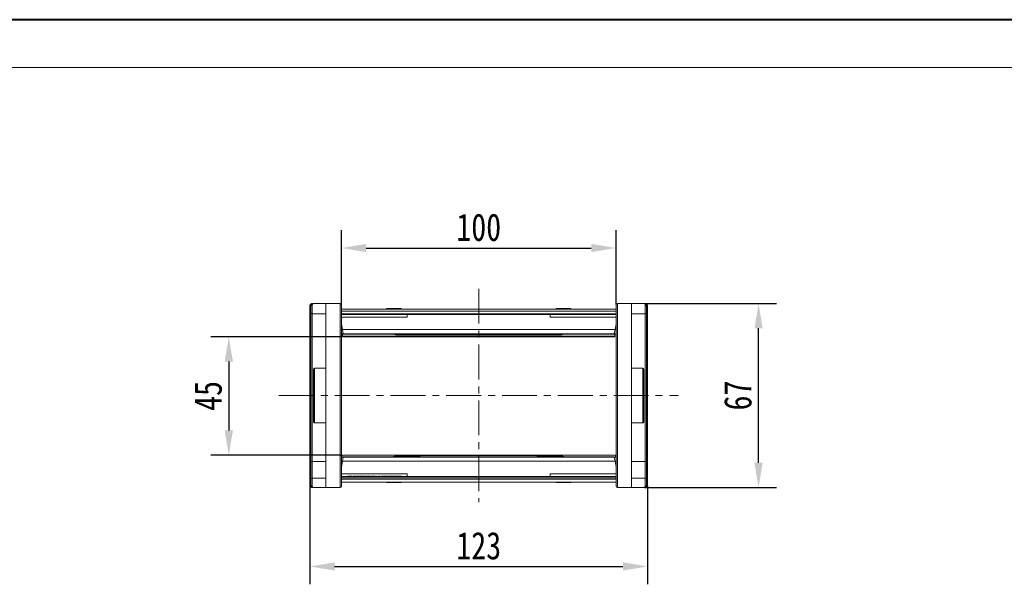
# Model space of a CAD drawing. Header units: millimetres. Extents: x 3059 to 4529, y 344 to 1377.
# Tile 12 of 42: x 3512 to 3870, y 1171 to 1377. Entities that reach past the tile are written whole.
import ezdxf

# ---------------------------------------------------------------- set-up
doc = ezdxf.new("R2010")
doc.units = ezdxf.units.MM
doc.linetypes.add('CENTERX2', pattern=[20.32, 12.7, -2.54, 2.54, -2.54])
doc.styles.get("Standard").update_dxf_attribs({"font": '仿宋_GB2312.ttf', "width": 0.8})
doc.dimstyles.new('副本 ISO-45.1', dxfattribs={"dimtxt": 10, "dimasz": 9, "dimexe": 6.5, "dimexo": 0.625, "dimgap": 2.5, "dimtad": 1, "dimdsep": 46, "dimtxsty": 'Standard', "dimcen": 2.5, "dimadec": 0, "dimazin": 0, "dimtfac": 1, "dimtmove": 0, "dimatfit": 3, "dimfxl": 0, "dimarcsym": 0})

# ---------------------------------------------------------------- blocks, each defined once
blk = doc.blocks.new('*D2015')
at = {"color": 0, "lineweight": -2}
for p, q in [((3628.88, 1261.63), (3581.55, 1261.63)), ((3588.05, 1252.63), (3588.05, 1227.54)), ((3628.88, 1218.54), (3581.55, 1218.54))]:
    blk.add_line(p, q, dxfattribs=at)
at = {"color": 0, "lineweight": 9}
for points in [[(3586.55, 1252.63), (3589.55, 1252.63), (3588.05, 1261.63)], [(3586.55, 1227.54), (3589.55, 1227.54), (3588.05, 1218.54)]]:
    blk.add_solid(points, dxfattribs=at)
at = {"layer": 'Defpoints', "color": 0, "lineweight": 9}
for p in [(3629.51, 1261.63), (3588.05, 1218.54), (3629.51, 1218.54)]:
    blk.add_point(p, dxfattribs=at)
at = {"color": 0, "lineweight": 9, "insert": (3580.55, 1240.08), "char_height": 10, "attachment_point": 5, "rotation": 90}
blk.add_mtext('45', dxfattribs=at)
blk = doc.blocks.new('*D2016')
at = {"color": 0, "lineweight": -2}
for p, q in [((3629.06, 1273.38), (3629.06, 1300.46)), ((3729.06, 1273.38), (3729.06, 1300.46)), ((3638.06, 1293.96), (3720.06, 1293.96))]:
    blk.add_line(p, q, dxfattribs=at)
at = {"color": 0, "lineweight": 9}
for points in [[(3638.06, 1295.46), (3638.06, 1292.46), (3629.06, 1293.96)], [(3720.06, 1295.46), (3720.06, 1292.46), (3729.06, 1293.96)]]:
    blk.add_solid(points, dxfattribs=at)
at = {"layer": 'Defpoints', "color": 0, "lineweight": 9}
for p in [(3729.06, 1293.96), (3629.06, 1272.76), (3729.06, 1272.76)]:
    blk.add_point(p, dxfattribs=at)
at = {"color": 0, "lineweight": 9, "insert": (3679.06, 1301.46), "char_height": 10, "attachment_point": 5}
blk.add_mtext('100', dxfattribs=at)
blk = doc.blocks.new('*D2017')
at = {"color": 0, "lineweight": -2}
for p, q in [((3617.56, 1207.31), (3617.56, 1171.49)), ((3740.56, 1207.31), (3740.56, 1171.49)), ((3626.56, 1177.99), (3731.56, 1177.99))]:
    blk.add_line(p, q, dxfattribs=at)
at = {"color": 0, "lineweight": 9}
for points in [[(3626.56, 1179.49), (3626.56, 1176.49), (3617.56, 1177.99)], [(3731.56, 1179.49), (3731.56, 1176.49), (3740.56, 1177.99)]]:
    blk.add_solid(points, dxfattribs=at)
at = {"layer": 'Defpoints', "color": 0, "lineweight": 9}
for p in [(3617.56, 1207.94), (3740.56, 1207.94), (3740.56, 1177.99)]:
    blk.add_point(p, dxfattribs=at)
at = {"color": 0, "lineweight": 9, "insert": (3679.06, 1185.49), "char_height": 10, "attachment_point": 5}
blk.add_mtext('123', dxfattribs=at)
blk = doc.blocks.new('*D2018')
at = {"color": 0, "lineweight": -2}
for p, q in [((3739.47, 1273.74), (3787.46, 1273.74)), ((3780.96, 1215.74), (3780.96, 1264.74)), ((3739.47, 1206.74), (3787.46, 1206.74))]:
    blk.add_line(p, q, dxfattribs=at)
at = {"color": 0, "lineweight": 9}
for points in [[(3779.46, 1264.74), (3782.46, 1264.74), (3780.96, 1273.74)], [(3779.46, 1215.74), (3782.46, 1215.74), (3780.96, 1206.74)]]:
    blk.add_solid(points, dxfattribs=at)
at = {"layer": 'Defpoints', "color": 0, "lineweight": 9}
for p in [(3738.85, 1273.74), (3780.96, 1273.74), (3738.85, 1206.74)]:
    blk.add_point(p, dxfattribs=at)
at = {"color": 0, "lineweight": 9, "insert": (3773.46, 1240.24), "char_height": 10, "attachment_point": 5, "rotation": 90}
blk.add_mtext('67', dxfattribs=at)

msp = doc.modelspace()

# ---------------------------------------------------------------- linework, layer by layer
at = {"color": 7, "lineweight": 40}
msp.add_line((4519.534, 1377.112), (3058.706, 1377.112), dxfattribs=at)
at = {"color": 7, "lineweight": 13}
msp.add_line((4502.143, 1359.722), (3145.66, 1359.722), dxfattribs=at)
at = {"color": 1, "linetype": 'CENTERX2', "lineweight": 13}
for p, q in [((3679.055, 1279.118), (3679.055, 1201.37)), ((3606.286, 1240.244), (3751.825, 1240.244))]:
    msp.add_line(p, q, dxfattribs=at)
at = {"color": 7, "linetype": 'Continuous', "lineweight": 15}
for p, q in [((3618.405, 1273.077), (3618.405, 1269.994)), ((3623.405, 1273.744), (3618.905, 1273.744)), ((3623.405, 1273.744), (3623.405, 1206.744)), ((3628.555, 1273.744), (3623.405, 1273.744)), ((3628.555, 1273.744), (3628.555, 1206.744)), ((3729.555, 1206.744), (3729.555, 1273.744)), ((3734.705, 1273.744), (3729.555, 1273.744)), ((3734.705, 1206.744), (3734.705, 1273.744)), ((3739.205, 1273.744), (3734.705, 1273.744)), ((3739.705, 1269.994), (3739.705, 1273.077)), ((3617.555, 1272.742), (3617.555, 1272.745)), ((3617.555, 1272.745), (3617.905, 1272.744)), ((3617.555, 1272.742), (3617.905, 1272.742)), ((3617.555, 1207.746), (3617.555, 1272.742)), ((3617.905, 1269.808), (3617.705, 1269.808)), ((3618.405, 1269.994), (3623.405, 1269.994)), ((3618.405, 1216.202), (3618.405, 1269.994)), ((3729.055, 1271.744), (3629.055, 1271.744)), ((3629.055, 1270.944), (3729.055, 1270.944)), ((3729.055, 1270.044), (3629.055, 1270.044)), ((3729.055, 1269.744), (3629.055, 1269.744)), ((3645.53, 1271.744), (3645.53, 1271.894)), ((3645.53, 1271.894), (3645.579, 1271.894)), ((3645.579, 1271.894), (3645.579, 1271.744)), ((3645.736, 1271.894), (3645.579, 1271.894)), ((3645.736, 1271.744), (3645.736, 1271.894)), ((3645.736, 1271.894), (3646.386, 1271.894)), ((3646.386, 1271.744), (3646.386, 1271.894)), ((3646.386, 1271.894), (3648.238, 1271.894)), ((3648.238, 1271.744), (3648.238, 1271.894)), ((3648.238, 1271.894), (3648.9, 1271.894)), ((3648.9, 1271.894), (3648.9, 1271.744)), ((3649.023, 1271.894), (3648.9, 1271.894)), ((3649.023, 1271.744), (3649.023, 1271.894)), ((3649.023, 1271.894), (3649.612, 1271.894)), ((3649.612, 1271.744), (3649.612, 1271.894)), ((3649.612, 1271.894), (3650.853, 1271.894)), ((3650.853, 1271.894), (3650.853, 1271.744)), ((3650.87, 1271.894), (3650.853, 1271.894)), ((3650.87, 1271.744), (3650.87, 1271.894)), ((3653.055, 1268.744), (3653.055, 1269.744)), ((3705.055, 1268.744), (3705.055, 1269.744)), ((3707.241, 1271.894), (3707.241, 1271.744)), ((3707.258, 1271.894), (3707.241, 1271.894)), ((3707.258, 1271.744), (3707.258, 1271.894)), ((3707.258, 1271.894), (3708.499, 1271.894)), ((3708.499, 1271.744), (3708.499, 1271.894)), ((3708.499, 1271.894), (3709.088, 1271.894)), ((3709.088, 1271.894), (3709.088, 1271.744)), ((3709.21, 1271.894), (3709.088, 1271.894)), ((3709.21, 1271.744), (3709.21, 1271.894)), ((3709.21, 1271.894), (3709.873, 1271.894)), ((3709.873, 1271.744), (3709.873, 1271.894)), ((3709.873, 1271.894), (3711.724, 1271.894)), ((3711.724, 1271.744), (3711.724, 1271.894)), ((3711.724, 1271.894), (3712.374, 1271.894)), ((3712.374, 1271.894), (3712.374, 1271.744)), ((3712.532, 1271.894), (3712.374, 1271.894)), ((3712.532, 1271.744), (3712.532, 1271.894)), ((3712.532, 1271.894), (3712.581, 1271.894)), ((3712.581, 1271.744), (3712.581, 1271.894)), ((3734.705, 1269.994), (3739.705, 1269.994)), ((3739.705, 1269.994), (3739.705, 1216.202)), ((3740.205, 1272.744), (3740.555, 1272.745)), ((3740.205, 1272.742), (3740.555, 1272.742)), ((3740.205, 1269.808), (3740.405, 1269.808)), ((3740.205, 1269.744), (3740.405, 1269.744)), ((3740.405, 1269.744), (3740.405, 1266.508)), ((3740.555, 1272.745), (3740.555, 1272.742)), ((3740.555, 1272.742), (3740.555, 1207.746)), ((3617.905, 1267.237), (3617.705, 1267.237)), ((3629.055, 1268.744), (3653.055, 1268.744)), ((3629.055, 1266.244), (3629.408, 1264.244)), ((3629.144, 1265.744), (3629.055, 1265.744)), ((3705.055, 1268.744), (3729.055, 1268.744)), ((3729.055, 1266.244), (3728.703, 1264.244)), ((3729.055, 1265.744), (3728.967, 1265.744)), ((3740.405, 1266.508), (3740.205, 1266.508)), ((3740.205, 1266.41), (3740.405, 1266.41)), ((3740.405, 1266.346), (3740.205, 1266.346)), ((3617.705, 1264.68), (3617.905, 1264.68)), ((3629.32, 1264.744), (3629.055, 1264.744)), ((3629.408, 1264.244), (3629.055, 1264.244)), ((3629.055, 1262.744), (3629.673, 1262.744)), ((3728.703, 1264.244), (3629.408, 1264.244)), ((3629.408, 1264.244), (3629.671, 1262.75)), ((3629.505, 1262.744), (3629.505, 1261.813)), ((3629.671, 1262.75), (3728.439, 1262.75)), ((3629.671, 1262.75), (3629.68, 1262.7)), ((3629.68, 1262.7), (3648.055, 1262.7)), ((3629.68, 1262.7), (3629.681, 1262.697)), ((3629.681, 1262.697), (3647.851, 1262.697)), ((3629.681, 1262.697), (3629.691, 1262.639)), ((3629.691, 1262.639), (3647.869, 1262.639)), ((3647.531, 1262.649), (3647.256, 1262.697)), ((3647.869, 1262.644), (3647.531, 1262.649)), ((3647.85, 1262.697), (3647.849, 1262.697)), ((3647.851, 1262.702), (3648.055, 1262.7)), ((3647.86, 1262.694), (3647.91, 1262.644)), ((3647.936, 1262.677), (3648.044, 1262.611)), ((3647.977, 1262.674), (3647.946, 1262.686)), ((3648.055, 1262.7), (3647.977, 1262.674)), ((3647.977, 1262.674), (3648.133, 1262.661)), ((3648.14, 1262.603), (3648.042, 1262.612)), ((3648.044, 1262.611), (3648.14, 1262.603)), ((3648.093, 1262.663), (3648.052, 1262.666)), ((3648.055, 1262.7), (3648.133, 1262.661)), ((3648.133, 1262.661), (3648.093, 1262.663)), ((3648.133, 1262.661), (3648.288, 1262.652)), ((3648.212, 1262.659), (3648.288, 1262.652)), ((3648.288, 1262.652), (3656.255, 1262.652)), ((3648.288, 1262.652), (3648.288, 1262.65)), ((3648.288, 1262.65), (3656.255, 1262.65)), ((3648.855, 1262.65), (3648.855, 1262.439)), ((3656.255, 1262.439), (3648.855, 1262.439)), ((3648.855, 1262.439), (3648.855, 1262.344)), ((3648.855, 1262.344), (3709.255, 1262.344)), ((3656.255, 1262.652), (3656.255, 1262.65)), ((3656.255, 1262.439), (3656.255, 1262.642)), ((3657.855, 1262.537), (3657.855, 1262.524)), ((3700.255, 1262.524), (3700.255, 1262.537)), ((3701.855, 1262.652), (3709.823, 1262.652)), ((3701.855, 1262.652), (3701.855, 1262.65)), ((3701.855, 1262.65), (3709.823, 1262.65)), ((3701.855, 1262.649), (3701.855, 1262.439)), ((3709.255, 1262.439), (3701.855, 1262.439)), ((3709.255, 1262.439), (3709.255, 1262.65)), ((3709.255, 1262.344), (3709.255, 1262.439)), ((3709.823, 1262.652), (3709.978, 1262.661)), ((3709.823, 1262.652), (3709.899, 1262.659)), ((3709.823, 1262.65), (3709.823, 1262.652)), ((3710.039, 1262.61), (3709.97, 1262.603)), ((3709.978, 1262.661), (3710.055, 1262.7)), ((3709.978, 1262.661), (3710.134, 1262.674)), ((3710.018, 1262.663), (3709.978, 1262.661)), ((3710.011, 1262.606), (3710.067, 1262.611)), ((3710.059, 1262.666), (3710.018, 1262.663)), ((3710.055, 1262.7), (3710.26, 1262.702)), ((3710.055, 1262.7), (3728.431, 1262.7)), ((3710.134, 1262.674), (3710.055, 1262.7)), ((3710.099, 1262.631), (3710.142, 1262.619)), ((3710.104, 1262.668), (3710.125, 1262.673)), ((3710.116, 1262.614), (3710.177, 1262.63)), ((3710.165, 1262.686), (3710.134, 1262.674)), ((3710.201, 1262.644), (3710.241, 1262.685)), ((3710.58, 1262.649), (3710.242, 1262.644)), ((3710.242, 1262.639), (3728.42, 1262.639)), ((3710.26, 1262.697), (3728.43, 1262.697)), ((3710.855, 1262.697), (3710.58, 1262.649)), ((3728.42, 1262.639), (3728.431, 1262.7)), ((3728.43, 1262.697), (3728.431, 1262.7)), ((3728.431, 1262.7), (3728.439, 1262.75)), ((3728.438, 1262.744), (3729.055, 1262.744)), ((3728.439, 1262.75), (3728.703, 1264.244)), ((3728.605, 1261.813), (3728.605, 1262.744)), ((3729.055, 1264.244), (3728.703, 1264.244)), ((3729.055, 1264.744), (3728.791, 1264.744)), ((3740.205, 1264.68), (3740.405, 1264.68)), ((3728.605, 1261.813), (3629.505, 1261.813)), ((3629.505, 1261.813), (3629.505, 1261.626)), ((3629.505, 1261.626), (3728.605, 1261.626)), ((3728.605, 1261.626), (3728.605, 1261.813)), ((3623.405, 1250.244), (3619.255, 1250.244)), ((3619.255, 1250.244), (3619.255, 1240.244)), ((3738.855, 1250.244), (3734.705, 1250.244)), ((3738.855, 1230.244), (3738.855, 1250.244)), ((3619.255, 1240.244), (3619.255, 1230.244)), ((3619.255, 1230.244), (3623.405, 1230.244)), ((3734.705, 1230.244), (3738.855, 1230.244)), ((3617.905, 1209.804), (3617.905, 1215.849)), ((3623.405, 1216.202), (3618.405, 1216.202)), ((3618.405, 1210.158), (3618.405, 1216.202)), ((3629.673, 1217.744), (3629.055, 1217.744)), ((3629.055, 1214.244), (3629.426, 1216.344)), ((3629.055, 1216.244), (3629.408, 1216.244)), ((3629.055, 1215.744), (3629.32, 1215.744)), ((3728.699, 1218.544), (3629.412, 1218.544)), ((3629.689, 1217.838), (3629.426, 1216.344)), ((3629.426, 1216.344), (3728.685, 1216.344)), ((3629.696, 1217.879), (3629.689, 1217.838)), ((3728.422, 1217.838), (3629.689, 1217.838)), ((3629.707, 1217.941), (3629.696, 1217.879)), ((3629.697, 1217.883), (3629.696, 1217.879)), ((3648.055, 1217.879), (3629.696, 1217.879)), ((3647.849, 1217.883), (3629.697, 1217.883)), ((3647.867, 1217.941), (3629.707, 1217.941)), ((3647.219, 1217.883), (3647.454, 1217.926)), ((3647.454, 1217.926), (3647.867, 1217.934)), ((3648.055, 1217.879), (3647.849, 1217.877)), ((3648.031, 1217.97), (3647.885, 1217.882)), ((3647.98, 1217.966), (3647.921, 1217.949)), ((3648, 1217.951), (3647.957, 1217.961)), ((3648.145, 1217.925), (3647.964, 1217.907)), ((3648.04, 1217.916), (3647.964, 1217.907)), ((3647.964, 1217.907), (3648.055, 1217.879)), ((3647.99, 1217.912), (3647.974, 1217.908)), ((3648.03, 1217.969), (3648.153, 1217.983)), ((3648.153, 1217.983), (3648.031, 1217.97)), ((3648.04, 1217.916), (3648.145, 1217.925)), ((3648.145, 1217.925), (3648.055, 1217.879)), ((3648.311, 1217.935), (3648.145, 1217.925)), ((3648.311, 1217.935), (3648.228, 1217.929)), ((3656.255, 1217.938), (3648.311, 1217.938)), ((3648.311, 1217.938), (3648.311, 1217.935)), ((3656.255, 1217.935), (3648.311, 1217.935)), ((3709.255, 1218.244), (3648.855, 1218.244)), ((3648.855, 1218.244), (3648.855, 1218.148)), ((3648.855, 1218.148), (3656.255, 1218.148)), ((3648.855, 1218.148), (3648.855, 1217.938)), ((3656.255, 1218.148), (3656.255, 1217.946)), ((3656.255, 1217.935), (3656.255, 1217.938)), ((3657.855, 1218.063), (3657.855, 1218.051)), ((3700.255, 1218.051), (3700.255, 1218.063)), ((3701.855, 1218.148), (3709.255, 1218.148)), ((3701.855, 1218.148), (3701.855, 1217.946)), ((3709.799, 1217.938), (3701.855, 1217.938)), ((3701.855, 1217.935), (3701.855, 1217.938)), ((3709.799, 1217.935), (3701.855, 1217.935)), ((3709.255, 1218.148), (3709.255, 1218.244)), ((3709.255, 1217.938), (3709.255, 1218.148)), ((3709.799, 1217.935), (3709.799, 1217.938)), ((3709.966, 1217.925), (3709.799, 1217.935)), ((3709.883, 1217.929), (3709.799, 1217.935)), ((3710.08, 1217.97), (3709.958, 1217.983)), ((3709.958, 1217.983), (3710.081, 1217.969)), ((3710.055, 1217.879), (3709.966, 1217.925)), ((3710.147, 1217.907), (3709.966, 1217.925)), ((3709.966, 1217.925), (3710.071, 1217.916)), ((3710.055, 1217.879), (3710.147, 1217.907)), ((3728.414, 1217.879), (3710.055, 1217.879)), ((3710.262, 1217.877), (3710.055, 1217.879)), ((3710.191, 1217.903), (3710.08, 1217.97)), ((3710.138, 1217.908), (3710.12, 1217.912)), ((3710.147, 1217.907), (3710.12, 1217.912)), ((3710.165, 1217.956), (3710.131, 1217.966)), ((3710.269, 1217.883), (3710.216, 1217.934)), ((3728.403, 1217.941), (3710.244, 1217.941)), ((3710.244, 1217.934), (3710.656, 1217.926)), ((3728.414, 1217.883), (3710.262, 1217.883)), ((3710.656, 1217.926), (3710.892, 1217.883)), ((3728.414, 1217.879), (3728.403, 1217.941)), ((3728.414, 1217.879), (3728.414, 1217.883)), ((3728.422, 1217.838), (3728.414, 1217.879)), ((3728.685, 1216.344), (3728.422, 1217.838)), ((3729.055, 1217.744), (3728.438, 1217.744)), ((3729.055, 1214.244), (3728.685, 1216.344)), ((3728.703, 1216.244), (3729.055, 1216.244)), ((3728.791, 1215.744), (3729.055, 1215.744)), ((3739.705, 1216.202), (3734.705, 1216.202)), ((3739.705, 1216.202), (3739.705, 1210.158)), ((3740.205, 1215.849), (3740.205, 1209.804)), ((3629.055, 1214.744), (3629.144, 1214.744)), ((3728.967, 1214.744), (3729.055, 1214.744)), ((3618.405, 1210.158), (3618.405, 1207.41)), ((3623.405, 1210.158), (3618.405, 1210.158)), ((3653.055, 1211.744), (3629.055, 1211.744)), ((3629.055, 1210.744), (3729.055, 1210.744)), ((3729.055, 1210.244), (3629.055, 1210.244)), ((3729.055, 1209.744), (3629.055, 1209.744)), ((3629.055, 1208.744), (3729.055, 1208.744)), ((3631.286, 1210.744), (3631.286, 1210.894)), ((3631.568, 1210.894), (3631.286, 1210.894)), ((3631.568, 1210.744), (3631.568, 1210.894)), ((3632.543, 1210.894), (3631.568, 1210.894)), ((3632.543, 1210.744), (3632.543, 1210.894)), ((3632.825, 1210.894), (3632.543, 1210.894)), ((3632.825, 1210.744), (3632.825, 1210.894)), ((3633.184, 1210.744), (3633.184, 1210.894)), ((3633.806, 1210.744), (3633.806, 1210.894)), ((3634.466, 1210.744), (3634.466, 1210.894)), ((3634.722, 1210.744), (3634.722, 1210.894)), ((3635.343, 1210.744), (3635.343, 1210.894)), ((3635.851, 1210.744), (3635.851, 1210.894)), ((3636.004, 1210.894), (3636.004, 1210.744)), ((3636.132, 1210.744), (3636.132, 1210.894)), ((3636.344, 1210.894), (3636.132, 1210.894)), ((3636.344, 1210.744), (3636.344, 1210.894)), ((3636.908, 1210.894), (3636.344, 1210.894)), ((3636.908, 1210.744), (3636.908, 1210.894)), ((3636.979, 1210.744), (3636.979, 1210.894)), ((3637.505, 1210.744), (3637.505, 1210.894)), ((3638.055, 1210.744), (3638.055, 1210.894)), ((3638.312, 1210.744), (3638.312, 1210.894)), ((3639.184, 1210.894), (3638.312, 1210.894)), ((3639.184, 1210.744), (3639.184, 1210.894)), ((3639.44, 1210.894), (3639.184, 1210.894)), ((3639.44, 1210.744), (3639.44, 1210.894)), ((3639.696, 1210.894), (3639.44, 1210.894)), ((3639.696, 1210.894), (3639.696, 1210.744)), ((3639.953, 1210.744), (3639.953, 1210.894)), ((3640.574, 1210.744), (3640.574, 1210.894)), ((3641.082, 1210.744), (3641.082, 1210.894)), ((3641.235, 1210.894), (3641.235, 1210.744)), ((3641.62, 1210.744), (3641.62, 1210.894)), ((3641.876, 1210.894), (3641.62, 1210.894)), ((3641.876, 1210.744), (3641.876, 1210.894)), ((3642.44, 1210.744), (3642.44, 1210.894)), ((3642.902, 1210.744), (3642.902, 1210.894)), ((3642.902, 1210.894), (3643.158, 1210.894)), ((3643.158, 1210.744), (3643.158, 1210.894)), ((3643.671, 1210.744), (3643.671, 1210.894)), ((3643.883, 1210.894), (3643.671, 1210.894)), ((3643.883, 1210.744), (3643.883, 1210.894)), ((3644.447, 1210.894), (3643.883, 1210.894)), ((3644.447, 1210.744), (3644.447, 1210.894)), ((3644.671, 1210.744), (3644.671, 1210.894)), ((3646.132, 1210.894), (3644.671, 1210.894)), ((3645.53, 1208.744), (3645.53, 1208.594)), ((3645.579, 1208.594), (3645.53, 1208.594)), ((3645.579, 1208.744), (3645.579, 1208.594)), ((3645.579, 1208.594), (3645.736, 1208.594)), ((3645.736, 1208.594), (3645.736, 1208.744)), ((3646.386, 1208.594), (3645.736, 1208.594)), ((3646.132, 1210.744), (3646.132, 1210.894)), ((3646.337, 1210.744), (3646.337, 1210.894)), ((3647.902, 1210.894), (3646.337, 1210.894)), ((3646.386, 1208.744), (3646.386, 1208.594)), ((3648.238, 1208.594), (3646.386, 1208.594)), ((3647.902, 1210.744), (3647.902, 1210.894)), ((3648.004, 1210.744), (3648.004, 1210.894)), ((3648.876, 1210.894), (3648.004, 1210.894)), ((3648.238, 1208.744), (3648.238, 1208.594)), ((3648.9, 1208.594), (3648.238, 1208.594)), ((3648.876, 1210.744), (3648.876, 1210.894)), ((3649.132, 1210.894), (3648.876, 1210.894)), ((3648.9, 1208.744), (3648.9, 1208.594)), ((3648.9, 1208.594), (3649.023, 1208.594)), ((3649.023, 1208.594), (3649.023, 1208.744)), ((3649.612, 1208.594), (3649.023, 1208.594)), ((3649.132, 1210.744), (3649.132, 1210.894)), ((3649.389, 1210.894), (3649.132, 1210.894)), ((3649.389, 1210.894), (3649.389, 1210.744)), ((3649.612, 1208.744), (3649.612, 1208.594)), ((3650.853, 1208.594), (3649.612, 1208.594)), ((3649.645, 1210.744), (3649.645, 1210.894)), ((3650.267, 1210.744), (3650.267, 1210.894)), ((3650.774, 1210.744), (3650.774, 1210.894)), ((3650.853, 1208.744), (3650.853, 1208.594)), ((3650.853, 1208.594), (3650.87, 1208.594)), ((3650.87, 1208.594), (3650.87, 1208.744)), ((3650.927, 1210.894), (3650.927, 1210.744)), ((3653.055, 1211.744), (3653.055, 1210.744)), ((3729.055, 1211.744), (3705.055, 1211.744)), ((3705.055, 1211.744), (3705.055, 1210.744)), ((3707.241, 1208.744), (3707.241, 1208.594)), ((3707.241, 1208.594), (3707.258, 1208.594)), ((3707.258, 1208.594), (3707.258, 1208.744)), ((3708.499, 1208.594), (3707.258, 1208.594)), ((3708.499, 1208.744), (3708.499, 1208.594)), ((3709.088, 1208.594), (3708.499, 1208.594)), ((3709.088, 1208.744), (3709.088, 1208.594)), ((3709.088, 1208.594), (3709.21, 1208.594)), ((3709.21, 1208.594), (3709.21, 1208.744)), ((3709.873, 1208.594), (3709.21, 1208.594)), ((3709.873, 1208.744), (3709.873, 1208.594)), ((3711.724, 1208.594), (3709.873, 1208.594)), ((3711.724, 1208.744), (3711.724, 1208.594)), ((3712.374, 1208.594), (3711.724, 1208.594)), ((3712.374, 1208.744), (3712.374, 1208.594)), ((3712.374, 1208.594), (3712.532, 1208.594)), ((3712.532, 1208.594), (3712.532, 1208.744)), ((3712.581, 1208.594), (3712.532, 1208.594)), ((3712.581, 1208.744), (3712.581, 1208.594)), ((3739.705, 1210.158), (3734.705, 1210.158)), ((3739.705, 1207.41), (3739.705, 1210.158)), ((3617.555, 1207.743), (3617.555, 1207.746)), ((3617.905, 1207.746), (3617.555, 1207.746)), ((3617.905, 1207.744), (3617.555, 1207.743)), ((3618.905, 1206.744), (3623.405, 1206.744)), ((3623.405, 1206.744), (3628.555, 1206.744)), ((3729.555, 1206.744), (3734.705, 1206.744)), ((3734.705, 1206.744), (3739.205, 1206.744)), ((3740.555, 1207.746), (3740.205, 1207.746)), ((3740.555, 1207.743), (3740.205, 1207.744)), ((3740.555, 1207.746), (3740.555, 1207.743))]:
    msp.add_line(p, q, dxfattribs=at)
at = {"color": 7, "linetype": 'Continuous', "lineweight": 15, "flags": 128}
for points in [[(3657.855, 1262.537), (3657.699, 1262.552), (3657.559, 1262.594)], [(3700.255, 1262.537), (3700.412, 1262.552), (3700.551, 1262.594)], [(3657.855, 1218.051), (3657.699, 1218.035), (3657.56, 1217.994)], [(3700.255, 1218.051), (3700.412, 1218.035), (3700.551, 1217.994)]]:
    msp.add_lwpolyline(points, dxfattribs=at)
at = {"color": 7, "linetype": 'Continuous', "lineweight": 15}
for centre, radius, start, end in [((3618.336, 1272.64), 0.443, 80.98068, 166.39946), ((3618.584, 1273.588), 0.158, 100.60493, 166.76076), ((3628.555, 1273.244), 0.5, 0, 90), ((3729.555, 1273.244), 0.5, 90, 180), ((3739.526, 1273.588), 0.158, 13.23924, 79.39507), ((3739.775, 1272.64), 0.443, 13.60053, 99.01929), ((3618.376, 1270.465), 0.472, 184.06872, 273.55943), ((3739.735, 1270.465), 0.472, 266.44057, 355.93128), ((3647.668, 1261.414), 1.243, 82.90062, 96.33564), ((3647.67, 1261.435), 1.221, 75.80177, 82.86116), ((3647.689, 1261.483), 1.225, 76.40904, 82.56847), ((3648.855, 1263.144), 0.8, 217.89965, 270), ((3648.855, 1263.24), 0.8, 227.51475, 270.00446), ((3657.855, 1263.326), 0.801, 245.42539, 270.00244), ((3700.255, 1263.326), 0.801, 269.99756, 294.57514), ((3709.255, 1263.144), 0.8, 270, 322.06818), ((3709.255, 1263.24), 0.8, 269.99554, 312.48525), ((3710.422, 1261.484), 1.225, 95.04384, 103.59162), ((3710.441, 1261.435), 1.221, 97.13884, 104.19823), ((3710.443, 1261.414), 1.243, 83.66436, 97.09938), ((3619.255, 1249.894), 0.35, 90, 180), ((3738.855, 1249.894), 0.35, 0, 90), ((3619.255, 1230.594), 0.35, 180, 270), ((3738.855, 1230.594), 0.35, 270, 0), ((3618.343, 1215.76), 0.446, 81.95053, 168.57825), ((3647.622, 1219.168), 1.253, 262.31859, 278.3568), ((3647.644, 1219.088), 1.223, 276.57049, 285.16921), ((3647.625, 1219.134), 1.219, 278.43048, 285.78542), ((3648.855, 1217.444), 0.8, 90, 142.26327), ((3648.311, 1217.138), 0.8, 90, 93.84295), ((3648.855, 1217.348), 0.8, 89.99554, 132.48525), ((3657.855, 1217.262), 0.801, 89.99756, 114.57514), ((3700.255, 1217.262), 0.801, 65.42539, 90.00244), ((3709.255, 1217.444), 0.8, 37.79327, 90), ((3709.255, 1217.348), 0.8, 47.51475, 90.00446), ((3709.799, 1217.138), 0.8, 86.21802, 90), ((3710.467, 1219.087), 1.223, 254.8302, 261.49924), ((3710.486, 1219.134), 1.219, 254.21458, 261.56952), ((3710.489, 1219.168), 1.253, 261.6432, 277.68141), ((3739.768, 1215.76), 0.446, 11.42175, 98.04947), ((3618.343, 1209.716), 0.446, 81.95053, 168.57825), ((3739.768, 1209.716), 0.446, 11.42175, 98.04947), ((3618.336, 1207.848), 0.443, 193.60053, 279.01929), ((3618.584, 1206.9), 0.158, 193.23924, 259.39507), ((3628.555, 1207.244), 0.5, 270, 360), ((3729.555, 1207.244), 0.5, 180, 270), ((3739.526, 1206.9), 0.158, 280.60493, 346.76076), ((3739.775, 1207.848), 0.443, 260.98068, 346.39946)]:
    msp.add_arc(centre, radius, start, end, dxfattribs=at)
for centre, start_param, end_param in [((3629.412, 1214.944), 0, 0.6796111), ((3728.699, 1214.944), 5.6035742, 6.2831853)]:
    msp.add_ellipse(centre, major_axis=(0, 3.6), ratio=0.0937783, start_param=start_param, end_param=end_param, dxfattribs=at)
for points, knots in [([(3617.555, 1272.745), (3617.563, 1272.835), (3617.576, 1273), (3617.679, 1273.245), (3617.825, 1273.44), (3618.009, 1273.588), (3618.191, 1273.681), (3618.378, 1273.734), (3618.5, 1273.74), (3618.555, 1273.743)], [0, 0, 0, 0, 0.172016, 0.3127556, 0.4995985, 0.630391, 0.7580256, 0.8892284, 1, 1, 1, 1]), ([(3617.905, 1272.744), (3617.922, 1272.879), (3617.958, 1273.167), (3618.208, 1273.493), (3618.538, 1273.705), (3618.783, 1273.731), (3618.905, 1273.744)], [0, 0, 0, 0, 0.2343503, 0.4981953, 0.748869, 1, 1, 1, 1]), ([(3618.905, 1273.744), (3618.789, 1273.713), (3618.609, 1273.665), (3618.437, 1273.378), (3618.415, 1273.171), (3618.405, 1273.077)], [0, 0, 0, 0, 0.49841293, 0.77292805, 1, 1, 1, 1]), ([(3629.055, 1240.244), (3629.055, 1241.25), (3629.055, 1243.263), (3629.055, 1246.317), (3629.055, 1249.377), (3629.055, 1252.452), (3629.055, 1255.45), (3629.055, 1258.352), (3629.055, 1261.088), (3629.055, 1263.619), (3629.055, 1265.904), (3629.055, 1267.681), (3629.055, 1269.039), (3629.055, 1270.063), (3629.055, 1271.079), (3629.055, 1272.01), (3629.055, 1272.726), (3629.055, 1273.164), (3629.055, 1273.217), (3629.055, 1273.244)], [0, 0, 0, 0, 0.0582439, 0.1164929, 0.1782314, 0.2399799, 0.3042918, 0.3686138, 0.4342941, 0.4999848, 0.565665, 0.6313557, 0.6742719, 0.7170948, 0.76002, 0.8217585, 0.883507, 0.9417509, 1, 1, 1, 1]), ([(3729.055, 1273.244), (3729.055, 1273.217), (3729.055, 1273.164), (3729.055, 1272.726), (3729.055, 1272.01), (3729.055, 1270.96), (3729.055, 1269.596), (3729.055, 1267.899), (3729.055, 1265.904), (3729.055, 1263.62), (3729.055, 1261.088), (3729.055, 1258.652), (3729.055, 1256.414), (3729.055, 1254.439), (3729.055, 1252.102), (3729.055, 1249.377), (3729.055, 1246.317), (3729.055, 1243.263), (3729.055, 1241.25), (3729.055, 1240.244)], [0, 0, 0, 0, 0.0582439, 0.1164929, 0.1782314, 0.2399799, 0.3042918, 0.3686138, 0.4342941, 0.4999848, 0.565665, 0.6313557, 0.6742719, 0.7170948, 0.76002, 0.8217585, 0.883507, 0.9417509, 1, 1, 1, 1]), ([(3739.705, 1273.077), (3739.696, 1273.171), (3739.674, 1273.378), (3739.502, 1273.665), (3739.322, 1273.713), (3739.205, 1273.744)], [0, 0, 0, 0, 0.2270634, 0.5015869, 1, 1, 1, 1]), ([(3739.205, 1273.744), (3739.328, 1273.731), (3739.573, 1273.705), (3739.903, 1273.493), (3740.153, 1273.167), (3740.189, 1272.879), (3740.205, 1272.744)], [0, 0, 0, 0, 0.2511309, 0.5018046, 0.7656407, 1, 1, 1, 1]), ([(3739.555, 1273.743), (3739.612, 1273.74), (3739.735, 1273.734), (3739.921, 1273.68), (3740.103, 1273.587), (3740.286, 1273.441), (3740.432, 1273.245), (3740.535, 1273), (3740.548, 1272.835), (3740.555, 1272.745)], [0, 0, 0, 0, 0.1117977, 0.2443303, 0.368648, 0.5004012, 0.6872226, 0.8279677, 1, 1, 1, 1]), ([(3617.705, 1269.808), (3617.705, 1269.803), (3617.705, 1269.79), (3617.705, 1269.595), (3617.705, 1269.108), (3617.705, 1268.401), (3617.705, 1267.75), (3617.705, 1267.336), (3617.705, 1267.237)], [0, 0, 0, 0, 0.1013981, 0.3069957, 0.5061443, 0.6852619, 0.9245571, 1, 1, 1, 1]), ([(3617.905, 1270.431), (3617.905, 1270.503), (3617.905, 1270.65), (3617.905, 1270.974), (3617.905, 1271.346), (3617.905, 1271.613), (3617.905, 1271.744)], [0, 0, 0, 0, 0.2455128, 0.5, 0.7544872, 1, 1, 1, 1]), ([(3617.905, 1215.849), (3617.905, 1216.481), (3617.905, 1217.745), (3617.905, 1219.809), (3617.905, 1222.369), (3617.905, 1225.513), (3617.905, 1228.859), (3617.905, 1231.889), (3617.905, 1234.531), (3617.905, 1237.615), (3617.905, 1241.139), (3617.905, 1244.634), (3617.905, 1247.648), (3617.905, 1250.19), (3617.905, 1253.117), (3617.905, 1256.375), (3617.905, 1259.461), (3617.905, 1261.988), (3617.905, 1264.017), (3617.905, 1266.183), (3617.905, 1268.413), (3617.905, 1269.759), (3617.905, 1270.431)], [0, 0, 0, 0, 0.0411465, 0.0821753, 0.1233254, 0.1864437, 0.2499984, 0.2923727, 0.3346213, 0.3767118, 0.4383518, 0.5, 0.5411446, 0.5821734, 0.6233254, 0.6864437, 0.7499984, 0.7923727, 0.8346213, 0.8767118, 0.9383539, 1, 1, 1, 1]), ([(3740.205, 1270.431), (3740.205, 1270.503), (3740.205, 1270.65), (3740.205, 1270.974), (3740.205, 1271.346), (3740.205, 1271.613), (3740.205, 1271.744)], [0, 0, 0, 0, 0.2455128, 0.5, 0.7544872, 1, 1, 1, 1]), ([(3740.205, 1270.431), (3740.205, 1269.991), (3740.205, 1269.111), (3740.205, 1267.576), (3740.205, 1265.596), (3740.205, 1263.047), (3740.205, 1260.203), (3740.205, 1257.535), (3740.205, 1255.148), (3740.205, 1252.293), (3740.205, 1248.936), (3740.205, 1245.497), (3740.205, 1242.451), (3740.205, 1239.825), (3740.205, 1236.735), (3740.205, 1233.194), (3740.205, 1229.714), (3740.205, 1226.763), (3740.205, 1224.32), (3740.205, 1221.623), (3740.205, 1218.723), (3740.205, 1216.807), (3740.205, 1215.849)], [0, 0, 0, 0, 0.0411465, 0.0821753, 0.1233254, 0.1864437, 0.2499984, 0.2923727, 0.3346213, 0.3767118, 0.4383518, 0.5, 0.5411446, 0.5821734, 0.6233254, 0.6864437, 0.7499984, 0.7923727, 0.8346213, 0.8767118, 0.9383539, 1, 1, 1, 1]), ([(3740.405, 1269.777), (3740.405, 1269.782), (3740.405, 1269.795), (3740.405, 1269.806), (3740.405, 1269.807), (3740.405, 1269.808)], [0, 0, 0, 0, 0.2339239, 0.616331, 1, 1, 1, 1]), ([(3617.705, 1267.237), (3617.705, 1267.103), (3617.705, 1266.701), (3617.705, 1266.061), (3617.705, 1265.399), (3617.705, 1264.932), (3617.705, 1264.707), (3617.705, 1264.688), (3617.705, 1264.68)], [0, 0, 0, 0, 0.1018882, 0.3073435, 0.4929627, 0.6786474, 0.8607914, 1, 1, 1, 1]), ([(3740.405, 1264.68), (3740.405, 1264.685), (3740.405, 1264.698), (3740.405, 1264.859), (3740.405, 1265.185), (3740.405, 1265.692), (3740.405, 1266.089), (3740.405, 1266.346)], [0, 0, 0, 0, 0.1552919, 0.3531453, 0.543243, 0.704067, 1, 1, 1, 1]), ([(3647.821, 1262.647), (3647.823, 1262.648), (3647.826, 1262.649), (3647.86, 1262.648), (3647.901, 1262.643), (3647.929, 1262.639)], [0, 0, 0, 0, 0.216124, 0.4576261, 1, 1, 1, 1]), ([(3647.91, 1262.644), (3647.91, 1262.644), (3647.927, 1262.627), (3647.948, 1262.623), (3647.969, 1262.619)], [0, 0, 0, 0, 0.012296, 1, 1, 1, 1]), ([(3648.044, 1262.611), (3648.03, 1262.611), (3648.005, 1262.612), (3647.98, 1262.617), (3647.969, 1262.619)], [0, 0, 0, 0, 0.5601774, 1, 1, 1, 1]), ([(3647.995, 1262.614), (3648.015, 1262.611), (3648.043, 1262.607), (3648.079, 1262.603), (3648.093, 1262.602), (3648.1, 1262.602)], [0, 0, 0, 0, 0.5443893, 0.7788695, 1, 1, 1, 1]), ([(3648.006, 1262.668), (3648.023, 1262.666), (3648.046, 1262.664), (3648.075, 1262.661), (3648.087, 1262.66), (3648.092, 1262.66)], [0, 0, 0, 0, 0.54939659, 0.78315464, 1, 1, 1, 1]), ([(3648.064, 1262.662), (3648.087, 1262.661), (3648.137, 1262.658), (3648.184, 1262.656), (3648.21, 1262.654)], [0, 0, 0, 0, 0.4493769, 1, 1, 1, 1]), ([(3648.07, 1262.605), (3648.093, 1262.604), (3648.145, 1262.601), (3648.194, 1262.598), (3648.222, 1262.597)], [0, 0, 0, 0, 0.4492924, 1, 1, 1, 1]), ([(3648.223, 1262.602), (3648.209, 1262.603), (3648.157, 1262.606), (3648.109, 1262.638), (3648.074, 1262.662)], [0, 0, 0, 0, 0.2673825, 1, 1, 1, 1]), ([(3656.255, 1262.652), (3656.466, 1262.65), (3656.888, 1262.646), (3657.416, 1262.617), (3657.784, 1262.578), (3657.832, 1262.551), (3657.855, 1262.537)], [0, 0, 0, 0, 0.2499455, 0.4996984, 0.7493933, 1, 1, 1, 1]), ([(3657.855, 1262.524), (3657.832, 1262.512), (3657.784, 1262.487), (3657.417, 1262.46), (3656.888, 1262.443), (3656.467, 1262.441), (3656.255, 1262.439)], [0, 0, 0, 0, 0.2500418, 0.4998445, 0.7494904, 1, 1, 1, 1]), ([(3700.255, 1262.537), (3700.279, 1262.551), (3700.327, 1262.578), (3700.694, 1262.617), (3701.222, 1262.646), (3701.644, 1262.65), (3701.855, 1262.652)], [0, 0, 0, 0, 0.2500441, 0.4998551, 0.7494994, 1, 1, 1, 1]), ([(3701.855, 1262.439), (3701.645, 1262.441), (3701.224, 1262.443), (3700.695, 1262.46), (3700.327, 1262.487), (3700.279, 1262.512), (3700.255, 1262.524)], [0, 0, 0, 0, 0.2499519, 0.4997037, 0.7493939, 1, 1, 1, 1]), ([(3710.036, 1262.662), (3709.997, 1262.636), (3709.949, 1262.603), (3709.897, 1262.601), (3709.888, 1262.601)], [0, 0, 0, 0, 0.8096669, 1, 1, 1, 1]), ([(3709.889, 1262.597), (3709.912, 1262.598), (3709.961, 1262.601), (3710.013, 1262.603), (3710.041, 1262.605)], [0, 0, 0, 0, 0.4557566, 1, 1, 1, 1]), ([(3709.901, 1262.654), (3709.922, 1262.656), (3709.97, 1262.658), (3710.019, 1262.661), (3710.046, 1262.662)], [0, 0, 0, 0, 0.4557456, 1, 1, 1, 1]), ([(3710.059, 1262.666), (3710.073, 1262.666), (3710.098, 1262.667), (3710.123, 1262.672), (3710.134, 1262.674)], [0, 0, 0, 0, 0.5601405, 1, 1, 1, 1]), ([(3710.067, 1262.611), (3710.118, 1262.628), (3710.177, 1262.648), (3710.22, 1262.714), (3710.226, 1262.723)], [0, 0, 0, 0, 0.8675236, 1, 1, 1, 1]), ([(3710.142, 1262.619), (3710.128, 1262.617), (3710.103, 1262.612), (3710.078, 1262.611), (3710.067, 1262.611)], [0, 0, 0, 0, 0.5598925, 1, 1, 1, 1]), ([(3710.142, 1262.619), (3710.163, 1262.623), (3710.184, 1262.627), (3710.201, 1262.644), (3710.201, 1262.644)], [0, 0, 0, 0, 0.9873557, 1, 1, 1, 1]), ([(3710.182, 1262.639), (3710.21, 1262.643), (3710.251, 1262.648), (3710.285, 1262.649), (3710.288, 1262.648), (3710.29, 1262.647)], [0, 0, 0, 0, 0.5423739, 0.783876, 1, 1, 1, 1]), ([(3618.905, 1249.894), (3618.905, 1249.863), (3618.905, 1249.798), (3618.905, 1249.353), (3618.905, 1248.827), (3618.905, 1248.164), (3618.905, 1247.116), (3618.905, 1245.573), (3618.905, 1243.843), (3618.905, 1242.045), (3618.905, 1240.832), (3618.905, 1240.244)], [0, 0, 0, 0, 0.1164968, 0.2399717, 0.3043758, 0.3687451, 0.5000826, 0.6314201, 0.7600283, 0.8835032, 1, 1, 1, 1]), ([(3739.205, 1240.244), (3739.205, 1240.832), (3739.205, 1242.045), (3739.205, 1243.531), (3739.205, 1244.69), (3739.205, 1245.825), (3739.205, 1247.116), (3739.205, 1248.371), (3739.205, 1249.261), (3739.205, 1249.798), (3739.205, 1249.862), (3739.205, 1249.894)], [0, 0, 0, 0, 0.1164968, 0.2399717, 0.3043758, 0.3687451, 0.5000826, 0.6314201, 0.7600283, 0.8835032, 1, 1, 1, 1]), ([(3618.905, 1240.244), (3618.905, 1239.655), (3618.905, 1238.443), (3618.905, 1236.957), (3618.905, 1235.797), (3618.905, 1234.662), (3618.905, 1233.372), (3618.905, 1232.117), (3618.905, 1231.226), (3618.905, 1230.69), (3618.905, 1230.625), (3618.905, 1230.594)], [0, 0, 0, 0, 0.11649679, 0.2399717, 0.30437578, 0.36874506, 0.50008256, 0.63142006, 0.7600283, 0.88350321, 1, 1, 1, 1]), ([(3629.055, 1207.244), (3629.055, 1207.27), (3629.055, 1207.323), (3629.055, 1207.761), (3629.055, 1208.477), (3629.055, 1209.528), (3629.055, 1210.892), (3629.055, 1212.588), (3629.055, 1214.584), (3629.055, 1216.868), (3629.055, 1219.399), (3629.055, 1221.836), (3629.055, 1224.073), (3629.055, 1226.048), (3629.055, 1228.386), (3629.055, 1231.11), (3629.055, 1234.171), (3629.055, 1237.224), (3629.055, 1239.237), (3629.055, 1240.244)], [0, 0, 0, 0, 0.0582439, 0.1164929, 0.1782314, 0.2399799, 0.3042918, 0.3686138, 0.4342941, 0.4999848, 0.565665, 0.6313557, 0.6742719, 0.7170948, 0.76002, 0.8217585, 0.883507, 0.9417509, 1, 1, 1, 1]), ([(3729.055, 1240.244), (3729.055, 1239.237), (3729.055, 1237.225), (3729.055, 1234.171), (3729.055, 1231.111), (3729.055, 1228.036), (3729.055, 1225.038), (3729.055, 1222.135), (3729.055, 1219.399), (3729.055, 1216.868), (3729.055, 1214.584), (3729.055, 1212.806), (3729.055, 1211.448), (3729.055, 1210.425), (3729.055, 1209.408), (3729.055, 1208.477), (3729.055, 1207.762), (3729.055, 1207.323), (3729.055, 1207.27), (3729.055, 1207.244)], [0, 0, 0, 0, 0.0582439, 0.1164929, 0.1782314, 0.2399799, 0.3042918, 0.3686138, 0.4342941, 0.4999848, 0.565665, 0.6313557, 0.6742719, 0.7170948, 0.76002, 0.8217585, 0.883507, 0.9417509, 1, 1, 1, 1]), ([(3739.205, 1230.594), (3739.205, 1230.625), (3739.205, 1230.689), (3739.205, 1231.134), (3739.205, 1231.66), (3739.205, 1232.324), (3739.205, 1233.372), (3739.205, 1234.915), (3739.205, 1236.644), (3739.205, 1238.443), (3739.205, 1239.655), (3739.205, 1240.244)], [0, 0, 0, 0, 0.1164968, 0.2399717, 0.3043758, 0.3687451, 0.5000826, 0.6314201, 0.7600283, 0.8835032, 1, 1, 1, 1]), ([(3647.803, 1217.928), (3647.789, 1217.928), (3647.77, 1217.928), (3647.772, 1217.931), (3647.773, 1217.932)], [0, 0, 0, 0, 0.720175, 1, 1, 1, 1]), ([(3647.92, 1217.942), (3647.89, 1217.937), (3647.835, 1217.927), (3647.812, 1217.928), (3647.802, 1217.928)], [0, 0, 0, 0, 0.5363943, 1, 1, 1, 1]), ([(3647.895, 1217.934), (3647.875, 1217.922), (3647.854, 1217.908), (3647.84, 1217.878), (3647.839, 1217.875)], [0, 0, 0, 0, 0.912272, 1, 1, 1, 1]), ([(3647.957, 1217.961), (3647.935, 1217.956), (3647.913, 1217.951), (3647.895, 1217.934), (3647.895, 1217.934)], [0, 0, 0, 0, 0.9990621, 1, 1, 1, 1]), ([(3647.957, 1217.961), (3647.97, 1217.964), (3647.994, 1217.969), (3648.019, 1217.97), (3648.031, 1217.97)], [0, 0, 0, 0, 0.5598831, 1, 1, 1, 1]), ([(3648.098, 1217.926), (3648.091, 1217.925), (3648.076, 1217.924), (3648.04, 1217.92), (3648.011, 1217.915), (3647.991, 1217.912)], [0, 0, 0, 0, 0.2222317, 0.4577653, 1, 1, 1, 1]), ([(3648.226, 1217.933), (3648.203, 1217.931), (3648.152, 1217.928), (3648.099, 1217.925), (3648.07, 1217.923)], [0, 0, 0, 0, 0.4558819, 1, 1, 1, 1]), ([(3648.238, 1217.99), (3648.214, 1217.989), (3648.161, 1217.985), (3648.106, 1217.982), (3648.076, 1217.981)], [0, 0, 0, 0, 0.45588877, 1, 1, 1, 1]), ([(3648.083, 1217.924), (3648.124, 1217.95), (3648.174, 1217.983), (3648.229, 1217.986), (3648.239, 1217.986)], [0, 0, 0, 0, 0.8036218, 1, 1, 1, 1]), ([(3656.255, 1218.148), (3656.466, 1218.147), (3656.887, 1218.145), (3657.416, 1218.127), (3657.784, 1218.1), (3657.832, 1218.076), (3657.855, 1218.063)], [0, 0, 0, 0, 0.2499519, 0.4997037, 0.7493939, 1, 1, 1, 1]), ([(3657.855, 1218.051), (3657.832, 1218.037), (3657.784, 1218.01), (3657.417, 1217.971), (3656.888, 1217.941), (3656.467, 1217.937), (3656.255, 1217.935)], [0, 0, 0, 0, 0.2500441, 0.4998551, 0.7494994, 1, 1, 1, 1]), ([(3700.255, 1218.063), (3700.279, 1218.076), (3700.327, 1218.1), (3700.694, 1218.127), (3701.223, 1218.145), (3701.644, 1218.147), (3701.855, 1218.148)], [0, 0, 0, 0, 0.2500418, 0.4998445, 0.7494904, 1, 1, 1, 1]), ([(3701.855, 1217.935), (3701.645, 1217.937), (3701.223, 1217.941), (3700.695, 1217.971), (3700.327, 1218.01), (3700.279, 1218.037), (3700.255, 1218.051)], [0, 0, 0, 0, 0.2499455, 0.4996984, 0.7493933, 1, 1, 1, 1]), ([(3709.872, 1217.986), (3709.882, 1217.986), (3709.937, 1217.983), (3709.987, 1217.95), (3710.028, 1217.924)], [0, 0, 0, 0, 0.1960452, 1, 1, 1, 1]), ([(3710.035, 1217.981), (3710.01, 1217.982), (3709.955, 1217.985), (3709.902, 1217.988), (3709.873, 1217.99)], [0, 0, 0, 0, 0.44920179, 1, 1, 1, 1]), ([(3710.041, 1217.923), (3710.017, 1217.924), (3709.963, 1217.928), (3709.913, 1217.931), (3709.885, 1217.933)], [0, 0, 0, 0, 0.44917073, 1, 1, 1, 1]), ([(3710.131, 1217.966), (3710.108, 1217.97), (3710.073, 1217.976), (3710.031, 1217.982), (3710.014, 1217.983), (3710.005, 1217.984)], [0, 0, 0, 0, 0.5370995, 0.7738056, 1, 1, 1, 1]), ([(3710.12, 1217.912), (3710.1, 1217.915), (3710.071, 1217.92), (3710.035, 1217.924), (3710.02, 1217.925), (3710.013, 1217.926)], [0, 0, 0, 0, 0.5422348, 0.7777683, 1, 1, 1, 1]), ([(3710.12, 1217.912), (3710.115, 1217.913), (3710.099, 1217.916), (3710.082, 1217.916), (3710.071, 1217.916)], [0, 0, 0, 0, 0.3174597, 1, 1, 1, 1]), ([(3710.08, 1217.97), (3710.094, 1217.969), (3710.119, 1217.969), (3710.144, 1217.964), (3710.154, 1217.961)], [0, 0, 0, 0, 0.5602596, 1, 1, 1, 1]), ([(3710.147, 1217.907), (3710.147, 1217.907), (3710.148, 1217.907), (3710.151, 1217.906), (3710.162, 1217.904), (3710.181, 1217.9), (3710.194, 1217.886), (3710.201, 1217.88)], [0, 0, 0, 0, 0.005387, 0.0458367, 0.1563568, 0.5705285, 1, 1, 1, 1]), ([(3710.216, 1217.934), (3710.216, 1217.934), (3710.198, 1217.951), (3710.176, 1217.956), (3710.154, 1217.961)], [0, 0, 0, 0, 0.0009597, 1, 1, 1, 1]), ([(3710.309, 1217.928), (3710.299, 1217.928), (3710.276, 1217.927), (3710.221, 1217.937), (3710.191, 1217.942)], [0, 0, 0, 0, 0.4636057, 1, 1, 1, 1]), ([(3710.34, 1217.932), (3710.34, 1217.931), (3710.342, 1217.928), (3710.323, 1217.928), (3710.309, 1217.928)], [0, 0, 0, 0, 0.2848182, 1, 1, 1, 1]), ([(3633.806, 1210.894), (3633.727, 1210.894), (3633.583, 1210.894), (3633.399, 1210.894), (3633.267, 1210.894), (3633.202, 1210.894), (3633.188, 1210.894), (3633.184, 1210.894)], [0, 0, 0, 0, 0.252646, 0.4632989, 0.6736634, 0.8894166, 1, 1, 1, 1]), ([(3634.466, 1210.894), (3634.458, 1210.894), (3634.441, 1210.894), (3634.304, 1210.894), (3634.126, 1210.894), (3633.953, 1210.894), (3633.844, 1210.894), (3633.806, 1210.894)], [0, 0, 0, 0, 0.2367444, 0.4753981, 0.6784787, 0.8867393, 1, 1, 1, 1]), ([(3635.343, 1210.894), (3635.263, 1210.894), (3635.118, 1210.894), (3634.934, 1210.894), (3634.806, 1210.894), (3634.741, 1210.894), (3634.727, 1210.894), (3634.722, 1210.894)], [0, 0, 0, 0, 0.2585685, 0.4634611, 0.6681838, 0.8758196, 1, 1, 1, 1]), ([(3635.851, 1210.894), (3635.825, 1210.894), (3635.772, 1210.894), (3635.677, 1210.894), (3635.576, 1210.894), (3635.487, 1210.894), (3635.409, 1210.894), (3635.365, 1210.894), (3635.343, 1210.894)], [0, 0, 0, 0, 0.2067345, 0.4204493, 0.5957859, 0.7767495, 0.8878994, 1, 1, 1, 1]), ([(3636.004, 1210.894), (3636.004, 1210.894), (3636.002, 1210.894), (3635.993, 1210.894), (3635.979, 1210.894), (3635.956, 1210.894), (3635.917, 1210.894), (3635.873, 1210.894), (3635.851, 1210.894)], [0, 0, 0, 0, 0.14938, 0.2996102, 0.4241251, 0.5494986, 0.7717827, 1, 1, 1, 1]), ([(3637.505, 1210.894), (3637.433, 1210.894), (3637.31, 1210.894), (3637.154, 1210.894), (3637.048, 1210.894), (3636.984, 1210.894), (3636.981, 1210.894), (3636.979, 1210.894)], [0, 0, 0, 0, 0.2394716, 0.4056591, 0.5726912, 0.7638032, 1, 1, 1, 1]), ([(3638.055, 1210.894), (3638.053, 1210.894), (3638.048, 1210.894), (3637.975, 1210.894), (3637.871, 1210.894), (3637.721, 1210.894), (3637.595, 1210.894), (3637.516, 1210.894), (3637.505, 1210.894)], [0, 0, 0, 0, 0.3037437, 0.4606373, 0.6185588, 0.7630071, 0.9656096, 1, 1, 1, 1]), ([(3640.574, 1210.894), (3640.494, 1210.894), (3640.349, 1210.894), (3640.164, 1210.894), (3640.036, 1210.894), (3639.971, 1210.894), (3639.958, 1210.894), (3639.953, 1210.894)], [0, 0, 0, 0, 0.2585685, 0.4634611, 0.6681838, 0.8758196, 1, 1, 1, 1]), ([(3641.082, 1210.894), (3641.056, 1210.894), (3641.003, 1210.894), (3640.907, 1210.894), (3640.806, 1210.894), (3640.718, 1210.894), (3640.64, 1210.894), (3640.596, 1210.894), (3640.574, 1210.894)], [0, 0, 0, 0, 0.20673445, 0.42044931, 0.59578588, 0.77674952, 0.88789937, 1, 1, 1, 1]), ([(3641.235, 1210.894), (3641.234, 1210.894), (3641.233, 1210.894), (3641.224, 1210.894), (3641.21, 1210.894), (3641.186, 1210.894), (3641.148, 1210.894), (3641.104, 1210.894), (3641.082, 1210.894)], [0, 0, 0, 0, 0.14938, 0.2996102, 0.4241251, 0.5494986, 0.7717827, 1, 1, 1, 1]), ([(3642.44, 1210.894), (3642.463, 1210.894), (3642.509, 1210.894), (3642.576, 1210.894), (3642.641, 1210.894), (3642.72, 1210.894), (3642.809, 1210.894), (3642.871, 1210.894), (3642.902, 1210.894)], [0, 0, 0, 0, 0.1362082, 0.2728477, 0.4090561, 0.5454235, 0.7715757, 1, 1, 1, 1]), ([(3650.267, 1210.894), (3650.186, 1210.894), (3650.041, 1210.894), (3649.857, 1210.894), (3649.729, 1210.894), (3649.664, 1210.894), (3649.65, 1210.894), (3649.645, 1210.894)], [0, 0, 0, 0, 0.25856848, 0.46346109, 0.66818376, 0.87581962, 1, 1, 1, 1]), ([(3650.774, 1210.894), (3650.748, 1210.894), (3650.695, 1210.894), (3650.6, 1210.894), (3650.499, 1210.894), (3650.41, 1210.894), (3650.332, 1210.894), (3650.288, 1210.894), (3650.267, 1210.894)], [0, 0, 0, 0, 0.2067345, 0.4204493, 0.5957859, 0.7767495, 0.8878994, 1, 1, 1, 1]), ([(3650.927, 1210.894), (3650.927, 1210.894), (3650.926, 1210.894), (3650.916, 1210.894), (3650.902, 1210.894), (3650.879, 1210.894), (3650.84, 1210.894), (3650.796, 1210.894), (3650.774, 1210.894)], [0, 0, 0, 0, 0.14938, 0.2996102, 0.4241251, 0.5494986, 0.7717827, 1, 1, 1, 1]), ([(3618.555, 1206.745), (3618.499, 1206.747), (3618.376, 1206.754), (3618.189, 1206.808), (3618.007, 1206.901), (3617.825, 1207.047), (3617.679, 1207.243), (3617.576, 1207.488), (3617.563, 1207.652), (3617.555, 1207.743)], [0, 0, 0, 0, 0.1119973, 0.2448439, 0.3691679, 0.5008987, 0.6875333, 0.8281382, 1, 1, 1, 1]), ([(3618.905, 1206.744), (3618.783, 1206.757), (3618.538, 1206.783), (3618.208, 1206.995), (3617.958, 1207.321), (3617.922, 1207.608), (3617.905, 1207.744)], [0, 0, 0, 0, 0.2515188, 0.5017844, 0.7656323, 1, 1, 1, 1]), ([(3618.405, 1207.41), (3618.415, 1207.317), (3618.437, 1207.11), (3618.609, 1206.822), (3618.789, 1206.775), (3618.905, 1206.744)], [0, 0, 0, 0, 0.2270634, 0.5015869, 1, 1, 1, 1]), ([(3740.205, 1207.744), (3740.189, 1207.608), (3740.153, 1207.321), (3739.903, 1206.995), (3739.573, 1206.783), (3739.328, 1206.757), (3739.205, 1206.744)], [0, 0, 0, 0, 0.2343588, 0.4982155, 0.7484812, 1, 1, 1, 1]), ([(3739.205, 1206.744), (3739.322, 1206.775), (3739.502, 1206.822), (3739.674, 1207.11), (3739.696, 1207.317), (3739.705, 1207.41)], [0, 0, 0, 0, 0.49841293, 0.77292805, 1, 1, 1, 1]), ([(3740.555, 1207.743), (3740.548, 1207.652), (3740.535, 1207.488), (3740.432, 1207.243), (3740.286, 1207.048), (3740.103, 1206.9), (3739.92, 1206.807), (3739.734, 1206.754), (3739.611, 1206.747), (3739.555, 1206.745)], [0, 0, 0, 0, 0.1718456, 0.312445, 0.4991009, 0.6298393, 0.7575038, 0.8890244, 1, 1, 1, 1])]:
    msp.add_open_spline(points, degree=3, knots=knots, dxfattribs=at)
for points in [[(3617.905, 1271.744), (3617.905, 1271.928), (3617.905, 1272.297), (3617.905, 1272.595), (3617.905, 1272.744)], [(3740.205, 1272.744), (3740.205, 1272.595), (3740.205, 1272.297), (3740.205, 1271.928), (3740.205, 1271.744)], [(3617.905, 1208.744), (3617.905, 1208.942), (3617.905, 1209.34), (3617.905, 1209.65), (3617.905, 1209.804)], [(3617.905, 1207.744), (3617.905, 1207.893), (3617.905, 1208.191), (3617.905, 1208.56), (3617.905, 1208.744)], [(3740.205, 1209.804), (3740.205, 1209.65), (3740.205, 1209.34), (3740.205, 1208.942), (3740.205, 1208.744)], [(3740.205, 1208.744), (3740.205, 1208.56), (3740.205, 1208.191), (3740.205, 1207.893), (3740.205, 1207.744)]]:
    msp.add_open_spline(points, degree=3, dxfattribs=at)

# ---------------------------------------------------------------- dimensions: what is measured, and where the dimension line sits
at = {"color": 5, "lineweight": 9}
for base, p1, p2, picture, middle in [((3729.055, 1293.964), (3629.055, 1272.758), (3729.055, 1272.758), '*D2016', (3679.055, 1301.464)), ((3740.555, 1177.99), (3617.555, 1207.936), (3740.555, 1207.936), '*D2017', (3679.055, 1185.49))]:
    dim = msp.add_linear_dim(base=base, p1=p1, p2=p2, dimstyle='副本 ISO-45.1', dxfattribs=at)
    dim.commit()
    dim.dimension.update_dxf_attribs({"geometry": picture, "text_midpoint": middle})
dim = msp.add_linear_dim(base=(3780.965, 1273.744), p1=(3738.849, 1206.744), p2=(3738.849, 1273.744), angle=90, dimstyle='副本 ISO-45.1', dxfattribs=at)
dim.commit()
dim.dimension.update_dxf_attribs({"geometry": '*D2018', "text_midpoint": (3773.465, 1240.244)})
dim = msp.add_linear_dim(base=(3588.054, 1218.544), p1=(3629.505, 1261.626), p2=(3629.505, 1218.544), angle=90, text='45', dimstyle='副本 ISO-45.1', dxfattribs=at)
dim.commit()
dim.dimension.update_dxf_attribs({"geometry": '*D2015', "text_midpoint": (3580.554, 1240.085)})

doc.saveas('drawing.dxf')
